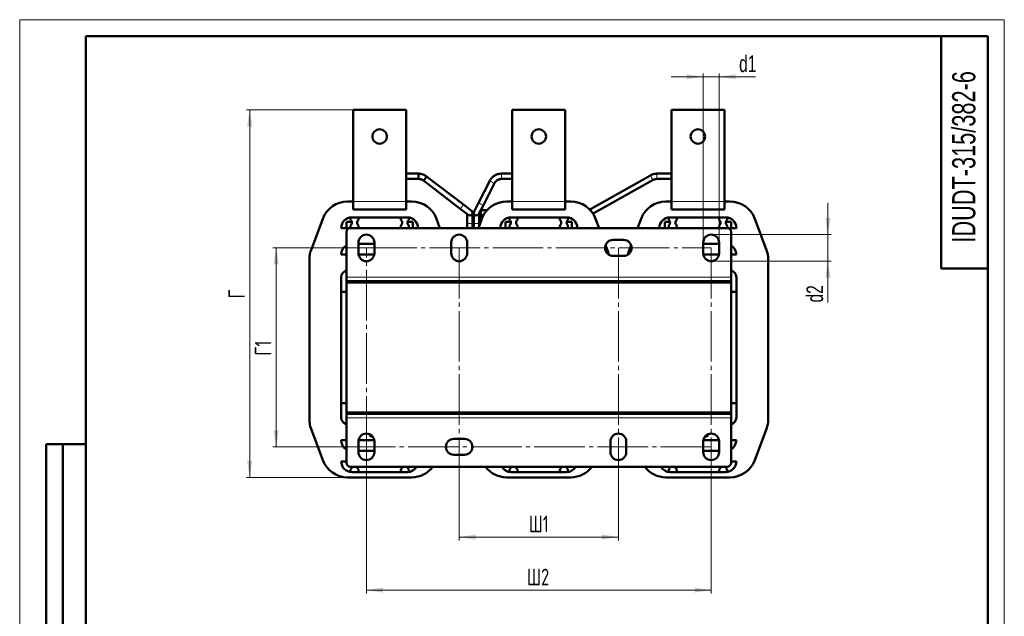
# Model space of a CAD drawing. Header units: millimetres. Extents: x 0 to 743, y 0 to 1050.
# Tile 2 of 2: x 0 to 743, y 600 to 1050. Entities that reach past the tile are written whole.
import ezdxf

# ---------------------------------------------------------------- set-up
doc = ezdxf.new("R2010")
doc.units = ezdxf.units.MM
doc.header["$LTSCALE"] = 2.5
doc.linetypes.add('SLD-Осевая', pattern=[19.05, 15.24, -1.27, 1.27, -1.27])
doc.linetypes.add('SLD-Сплошная', pattern=[0])
doc.styles.add('SLDTEXTSTYLE0', font='TXT', dxfattribs={"width": 0.7})
doc.styles.add('SLDTEXTSTYLE1', font='TXT', dxfattribs={"width": 0.7, "bigfont": 'bigfont'})
doc.dimstyles.new('SLDDIMSTYLE0', dxfattribs={"dimtxt": 12.5, "dimasz": 12.5, "dimexe": 0, "dimexo": 0.0625, "dimgap": 3.125, "dimtad": 2, "dimdec": 1, "dimrnd": 1e-09, "dimzin": 12, "dimdsep": 46, "dimtxsty": 'SLDTEXTSTYLE0', "dimsah": 1, "dimcen": 0.09, "dimadec": 0, "dimazin": 3, "dimtfac": 1, "dimtdec": 3, "dimtofl": 0, "dimtmove": 0, "dimatfit": 3, "dimfxl": 0, "dimfrac": 2, "dimtolj": 1, "dimtzin": 12, "dimarcsym": 0})
doc.dimstyles.new('SLDDIMSTYLE1', dxfattribs={"dimtxt": 12.5, "dimasz": 12.5, "dimexe": 0, "dimexo": 0.0625, "dimgap": 3.125, "dimtad": 2, "dimdec": 1, "dimrnd": 1e-09, "dimzin": 12, "dimdsep": 46, "dimtxsty": 'SLDTEXTSTYLE0', "dimsah": 1, "dimcen": 0.09, "dimadec": 0, "dimazin": 3, "dimtfac": 1, "dimtdec": 3, "dimtmove": 0, "dimatfit": 0, "dimfxl": 0, "dimfrac": 2, "dimtolj": 1, "dimtzin": 12, "dimarcsym": 0})

# ---------------------------------------------------------------- blocks, each defined once
blk = doc.blocks.new('_D_2')
at = {"color": 7, "linetype": 'SLD-Сплошная', "lineweight": 0}
for p, q in [((261.41, 877.93), (190.94, 877.93)), ((193.44, 727.93), (193.44, 877.93)), ((261.41, 727.93), (190.94, 727.93))]:
    blk.add_line(p, q, dxfattribs=at)
at = {"color": 7, "linetype": 'SLD-Сплошная', "lineweight": 18}
for points in [[(193.44, 877.93), (191.51, 865.43), (195.36, 865.43)], [(193.44, 727.93), (195.36, 740.43), (191.51, 740.43)]]:
    blk.add_solid(points, dxfattribs=at)
at = {"color": 7, "linetype": 'SLD-Сплошная', "lineweight": 18, "insert": (177.32, 796.71), "char_height": 12.5, "attachment_point": 1, "rotation": 90, "style": 'SLDTEXTSTYLE1'}
blk.add_mtext('Г1', dxfattribs=at)
blk = doc.blocks.new('_D_3')
at = {"color": 7, "linetype": 'SLD-Сплошная', "lineweight": 0}
for p, q in [((261.44, 727.9), (261.44, 617.43)), ((521.44, 727.9), (521.44, 617.43)), ((261.44, 619.93), (521.44, 619.93))]:
    blk.add_line(p, q, dxfattribs=at)
at = {"color": 7, "linetype": 'SLD-Сплошная', "lineweight": 18}
for points in [[(261.44, 619.93), (273.94, 618), (273.94, 621.85)], [(521.44, 619.93), (508.94, 621.85), (508.94, 618)]]:
    blk.add_solid(points, dxfattribs=at)
at = {"color": 7, "linetype": 'SLD-Сплошная', "lineweight": 18, "insert": (382.55, 636.04), "char_height": 12.5, "attachment_point": 1, "style": 'SLDTEXTSTYLE1'}
blk.add_mtext('Ш2', dxfattribs=at)
blk = doc.blocks.new('_D_4')
at = {"color": 7, "linetype": 'SLD-Сплошная', "lineweight": 0}
for p, q in [((331.44, 727.9), (331.44, 657.43)), ((451.44, 727.9), (451.44, 657.43)), ((331.44, 659.93), (451.44, 659.93))]:
    blk.add_line(p, q, dxfattribs=at)
at = {"color": 7, "linetype": 'SLD-Сплошная', "lineweight": 18}
for points in [[(331.44, 659.93), (343.94, 658), (343.94, 661.85)], [(451.44, 659.93), (438.94, 661.85), (438.94, 658)]]:
    blk.add_solid(points, dxfattribs=at)
at = {"color": 7, "linetype": 'SLD-Сплошная', "lineweight": 18, "insert": (383.89, 676.04), "char_height": 12.5, "attachment_point": 1, "style": 'SLDTEXTSTYLE1'}
blk.add_mtext('Ш1', dxfattribs=at)
blk = doc.blocks.new('_D_5')
at = {"color": 7, "linetype": 'SLD-Сплошная', "lineweight": 0}
for p, q in [((251.41, 981.93), (170.94, 981.93)), ((173.44, 704.93), (173.44, 981.93)), ((247.27, 704.93), (170.94, 704.93))]:
    blk.add_line(p, q, dxfattribs=at)
at = {"color": 7, "linetype": 'SLD-Сплошная', "lineweight": 18}
for points in [[(173.44, 981.93), (171.51, 969.43), (175.36, 969.43)], [(173.44, 704.93), (175.36, 717.43), (171.51, 717.43)]]:
    blk.add_solid(points, dxfattribs=at)
at = {"color": 7, "linetype": 'SLD-Сплошная', "lineweight": 18, "insert": (157.32, 839.88), "char_height": 12.5, "attachment_point": 1, "rotation": 90, "style": 'SLDTEXTSTYLE1'}
blk.add_mtext('Г', dxfattribs=at)
blk = doc.blocks.new('_D_6')
at = {"color": 7, "linetype": 'SLD-Сплошная', "lineweight": 0}
for p, q in [((515.44, 1006.93), (491.4, 1006.93)), ((515.44, 881.95), (515.44, 1009.43)), ((515.44, 1006.93), (527.44, 1006.93)), ((527.44, 881.95), (527.44, 1009.43)), ((527.44, 1006.93), (554.93, 1006.93))]:
    blk.add_line(p, q, dxfattribs=at)
at = {"color": 7, "linetype": 'SLD-Сплошная', "lineweight": 18}
for points in [[(515.44, 1006.93), (502.94, 1008.85), (502.94, 1005)], [(527.44, 1006.93), (539.94, 1005), (539.94, 1008.85)]]:
    blk.add_solid(points, dxfattribs=at)
at = {"color": 7, "linetype": 'SLD-Сплошная', "lineweight": 18, "insert": (542.49, 1023.04), "char_height": 12.5, "attachment_point": 1, "style": 'SLDTEXTSTYLE0'}
blk.add_mtext('d1', dxfattribs=at)
blk = doc.blocks.new('_D_7')
at = {"color": 7, "linetype": 'SLD-Сплошная', "lineweight": 0}
for p, q in [((609.44, 887.93), (609.44, 911.96)), ((521.46, 887.93), (611.94, 887.93)), ((609.44, 887.93), (609.44, 867.93)), ((521.46, 867.93), (611.94, 867.93)), ((609.44, 867.93), (609.44, 836.79))]:
    blk.add_line(p, q, dxfattribs=at)
at = {"color": 7, "linetype": 'SLD-Сплошная', "lineweight": 18}
for points in [[(609.44, 887.93), (611.36, 900.43), (607.51, 900.43)], [(609.44, 867.93), (607.51, 855.43), (611.36, 855.43)]]:
    blk.add_solid(points, dxfattribs=at)
at = {"color": 7, "linetype": 'SLD-Сплошная', "lineweight": 18, "insert": (593.32, 836.79), "char_height": 12.5, "attachment_point": 1, "rotation": 90, "style": 'SLDTEXTSTYLE0'}
blk.add_mtext('d2', dxfattribs=at)

msp = doc.modelspace()

# ---------------------------------------------------------------- linework, layer by layer
at = {"color": 7, "linetype": 'SLD-Сплошная', "lineweight": 18}
for p, q in [((0, 1050), (742.5, 1050)), ((0, 1050), (0, 0)), ((742.5, 1050), (742.5, 0))]:
    msp.add_line(p, q, dxfattribs=at)
at = {"color": 7, "linetype": 'SLD-Сплошная', "lineweight": 50}
for p, q in [((50, 1037.5), (50, 12.5)), ((730, 1037.5), (50, 1037.5)), ((50, 1037.5), (50, 12.5)), ((695, 1037.5), (695, 862.5)), ((730, 12.5), (730, 1037.5)), ((251.44, 912.93), (251.44, 981.93)), ((251.44, 981.93), (291.44, 981.93)), ((291.44, 981.93), (291.44, 912.93)), ((371.44, 912.93), (371.44, 981.93)), ((371.44, 981.93), (411.44, 981.93)), ((411.44, 981.93), (411.44, 912.93)), ((491.44, 981.93), (531.44, 981.93)), ((491.44, 912.93), (491.44, 981.93)), ((531.44, 981.93), (531.44, 912.93)), ((300.77, 933.93), (291.44, 933.93)), ((291.44, 929.93), (300.77, 929.93)), ((300.77, 933.92), (300.77, 929.93)), ((304.42, 928.69), (332.19, 907.48)), ((334.62, 910.66), (306.85, 931.87)), ((354.48, 928.47), (346.1, 912)), ((371.44, 933.93), (363.39, 933.93)), ((363.39, 933.92), (363.39, 933.93)), ((363.39, 929.93), (371.44, 929.93)), ((475.68, 932.64), (430.33, 907.2)), ((432.39, 903.76), (477.64, 929.16)), ((491.44, 933.93), (480.58, 933.93)), ((480.58, 933.92), (480.58, 933.93)), ((480.58, 929.93), (491.44, 929.93)), ((349.66, 910.19), (358.04, 926.65)), ((251.44, 912.93), (247.3, 912.93)), ((251.44, 906.93), (251.44, 912.93)), ((251.44, 906.93), (291.44, 906.93)), ((295.58, 912.93), (291.44, 912.93)), ((291.44, 906.93), (291.44, 912.93)), ((332.19, 907.48), (338.27, 902.84)), ((340.7, 906.01), (334.62, 910.66)), ((346.1, 912), (342.7, 905.33)), ((346.27, 903.52), (349.66, 910.19)), ((352.54, 906.43), (349.48, 906.43)), ((371.44, 912.93), (367.3, 912.93)), ((371.44, 906.93), (371.44, 912.93)), ((371.44, 906.93), (411.44, 906.93)), ((415.58, 912.93), (411.44, 912.93)), ((411.44, 906.93), (411.44, 912.93)), ((491.44, 912.93), (487.3, 912.93)), ((491.44, 906.93), (491.44, 912.93)), ((491.44, 906.93), (531.44, 906.93)), ((535.58, 912.93), (531.44, 912.93)), ((531.44, 906.93), (531.44, 912.93)), ((228.57, 899.95), (219.71, 876.32)), ((249.44, 898.92), (249.44, 899.92)), ((250.44, 900.93), (292.44, 900.93)), ((250.44, 900.92), (254.44, 900.92)), ((251.44, 900.92), (251.44, 900.93)), ((255.44, 898.92), (255.44, 899.92)), ((287.44, 899.92), (287.44, 898.92)), ((292.44, 900.92), (288.44, 900.92)), ((291.44, 900.93), (291.44, 900.92)), ((293.44, 898.92), (293.44, 899.92)), ((316.94, 892.93), (314.3, 899.95)), ((337.48, 903.44), (337.48, 896.43)), ((341.48, 896.43), (341.48, 904.43)), ((342.48, 904.43), (342.48, 896.43)), ((348.57, 899.95), (345.94, 892.93)), ((346.48, 896.43), (346.48, 903.95)), ((347.48, 904.43), (347.48, 897.05)), ((349.48, 902.43), (349.7, 902.43)), ((369.44, 898.92), (369.44, 899.92)), ((370.44, 900.93), (412.44, 900.93)), ((370.44, 900.92), (374.44, 900.92)), ((371.44, 900.92), (371.44, 900.93)), ((375.44, 898.92), (375.44, 899.92)), ((407.44, 899.92), (407.44, 898.92)), ((412.44, 900.92), (408.44, 900.92)), ((411.44, 900.93), (411.44, 900.92)), ((413.44, 898.92), (413.44, 899.92)), ((436.94, 892.93), (434.3, 899.95)), ((468.57, 899.95), (465.94, 892.93)), ((489.44, 898.92), (489.44, 899.92)), ((490.44, 900.93), (532.44, 900.93)), ((490.44, 900.92), (494.44, 900.92)), ((491.44, 900.92), (491.44, 900.93)), ((495.44, 898.92), (495.44, 899.92)), ((527.44, 899.92), (527.44, 898.92)), ((532.44, 900.92), (528.44, 900.92)), ((531.44, 900.93), (531.44, 900.92)), ((533.44, 898.92), (533.44, 899.92)), ((563.16, 876.32), (554.3, 899.95)), ((249.44, 892.93), (242.44, 892.93)), ((246.44, 897.68), (250.32, 897.68)), ((246.44, 892.93), (246.44, 897.68)), ((249.44, 893.94), (249.44, 894.94)), ((249.44, 892.93), (533.44, 892.93)), ((254.44, 892.94), (250.44, 892.94)), ((251.44, 892.93), (251.44, 892.94)), ((255.44, 893.94), (255.44, 894.94)), ((287.44, 894.94), (287.44, 893.94)), ((288.44, 892.94), (292.44, 892.94)), ((291.44, 892.94), (291.44, 892.93)), ((292.55, 897.68), (296.44, 897.68)), ((293.44, 893.94), (293.44, 894.94)), ((296.44, 897.68), (296.44, 892.93)), ((337.48, 896.43), (337.48, 892.93)), ((341.48, 892.93), (341.48, 896.43)), ((342.48, 896.43), (342.48, 892.93)), ((346.48, 894.38), (346.48, 896.43)), ((366.44, 897.68), (370.32, 897.68)), ((366.44, 892.93), (366.44, 897.68)), ((369.44, 893.94), (369.44, 894.94)), ((374.44, 892.94), (370.44, 892.94)), ((371.44, 892.93), (371.44, 892.94)), ((375.44, 893.94), (375.44, 894.94)), ((407.44, 894.94), (407.44, 893.94)), ((408.44, 892.94), (412.44, 892.94)), ((411.44, 892.94), (411.44, 892.93)), ((412.55, 897.68), (416.44, 897.68)), ((413.44, 893.94), (413.44, 894.94)), ((416.44, 897.68), (416.44, 892.93)), ((486.44, 897.68), (490.32, 897.68)), ((486.44, 892.93), (486.44, 897.68)), ((489.44, 893.94), (489.44, 894.94)), ((494.44, 892.94), (490.44, 892.94)), ((491.44, 892.93), (491.44, 892.94)), ((495.44, 893.94), (495.44, 894.94)), ((527.44, 894.94), (527.44, 893.94)), ((528.44, 892.94), (532.44, 892.94)), ((531.44, 892.94), (531.44, 892.93)), ((532.55, 897.68), (536.44, 897.68)), ((533.44, 893.94), (533.44, 894.94)), ((540.44, 892.93), (533.44, 892.93)), ((536.44, 897.68), (536.44, 892.93)), ((246.44, 889.93), (246.44, 855.93)), ((455.44, 883.93), (447.44, 883.93)), ((536.44, 889.93), (536.44, 855.93)), ((255.44, 881.93), (255.44, 873.93)), ((255.44, 880.93), (267.44, 880.93)), ((267.44, 873.93), (267.44, 881.93)), ((325.44, 881.93), (325.44, 873.93)), ((337.44, 873.93), (337.44, 881.93)), ((443.16, 876.32), (441.8, 879.97)), ((461.08, 879.97), (459.71, 876.32)), ((515.44, 881.93), (515.44, 873.93)), ((515.44, 880.93), (527.44, 880.93)), ((527.44, 873.93), (527.44, 881.93)), ((218.44, 869.3), (218.44, 748.55)), ((246.44, 872.93), (242.44, 872.93)), ((267.35, 872.93), (255.52, 872.93)), ((447.44, 871.93), (455.44, 871.93)), ((527.35, 872.93), (515.52, 872.93)), ((540.44, 872.93), (536.44, 872.93)), ((564.44, 748.55), (564.44, 869.3)), ((695, 862.5), (730, 862.5)), ((242.44, 749.93), (242.44, 855.93)), ((242.45, 855.92), (242.45, 844.92)), ((242.54, 856.93), (242.55, 856.93)), ((246.44, 855.93), (246.44, 852.93)), ((536.44, 855.93), (536.44, 852.93)), ((540.32, 856.93), (540.34, 856.93)), ((540.43, 844.92), (540.43, 855.92)), ((540.44, 855.93), (540.44, 749.93)), ((242.45, 852.93), (242.44, 852.93)), ((246.44, 851.93), (246.44, 852.93)), ((246.44, 852.93), (296.44, 852.93)), ((246.44, 852.93), (536.44, 852.93)), ((296.44, 851.93), (246.44, 851.93)), ((246.44, 851.93), (536.44, 851.93)), ((246.44, 753.93), (246.44, 851.93)), ((296.44, 852.93), (296.44, 851.93)), ((296.44, 852.93), (296.44, 852.93)), ((300.43, 851.93), (300.43, 852.93)), ((300.44, 852.93), (300.44, 851.93)), ((324.44, 851.93), (324.44, 852.93)), ((338.44, 852.93), (338.44, 851.93)), ((362.44, 851.93), (362.44, 852.93)), ((362.45, 852.93), (362.45, 851.93)), ((366.44, 851.93), (366.44, 852.93)), ((366.44, 852.93), (416.44, 852.93)), ((416.44, 851.93), (366.44, 851.93)), ((416.44, 852.93), (416.44, 851.93)), ((416.44, 852.93), (416.44, 852.93)), ((420.43, 851.93), (420.43, 852.93)), ((420.44, 852.93), (420.44, 851.93)), ((444.44, 851.93), (444.44, 852.93)), ((458.44, 852.93), (458.44, 851.93)), ((482.44, 851.93), (482.44, 852.93)), ((482.45, 852.93), (482.45, 851.93)), ((486.44, 851.93), (486.44, 852.93)), ((486.44, 852.93), (536.44, 852.93)), ((536.44, 851.93), (486.44, 851.93)), ((536.44, 852.93), (536.44, 851.93)), ((536.44, 852.93), (536.44, 852.93)), ((536.44, 851.93), (536.44, 753.93)), ((540.44, 852.93), (540.43, 852.93)), ((246.44, 844.92), (242.45, 844.92)), ((536.44, 844.92), (540.43, 844.92)), ((242.45, 760.94), (242.45, 749.94)), ((246.44, 760.94), (242.45, 760.94)), ((536.44, 760.94), (540.43, 760.94)), ((540.43, 749.94), (540.43, 760.94)), ((242.44, 752.93), (242.45, 752.93)), ((246.44, 752.93), (246.44, 753.93)), ((246.44, 753.93), (296.44, 753.93)), ((536.44, 753.93), (246.44, 753.93)), ((296.44, 752.93), (246.44, 752.93)), ((536.44, 752.93), (246.44, 752.93)), ((246.44, 749.93), (246.44, 752.93)), ((246.44, 715.93), (246.44, 749.93)), ((296.44, 753.93), (296.44, 752.93)), ((300.43, 752.93), (300.43, 753.93)), ((300.44, 753.93), (300.44, 752.93)), ((324.44, 752.93), (324.44, 753.93)), ((338.44, 753.93), (338.44, 752.93)), ((362.44, 752.93), (362.44, 753.93)), ((362.45, 753.93), (362.45, 752.93)), ((366.44, 752.93), (366.44, 753.93)), ((366.44, 753.93), (416.44, 753.93)), ((416.44, 752.93), (366.44, 752.93)), ((416.44, 753.93), (416.44, 752.93)), ((420.43, 752.93), (420.43, 753.93)), ((420.44, 753.93), (420.44, 752.93)), ((444.44, 752.93), (444.44, 753.93)), ((458.44, 753.93), (458.44, 752.93)), ((482.44, 752.93), (482.44, 753.93)), ((482.45, 753.93), (482.45, 752.93)), ((486.44, 752.93), (486.44, 753.93)), ((486.44, 753.93), (536.44, 753.93)), ((536.44, 752.93), (486.44, 752.93)), ((536.44, 753.93), (536.44, 752.93)), ((536.44, 749.93), (536.44, 752.93)), ((536.44, 715.93), (536.44, 749.93)), ((540.43, 752.93), (540.44, 752.93)), ((242.55, 748.93), (242.54, 748.93)), ((540.34, 748.93), (540.32, 748.93)), ((219.71, 741.53), (228.57, 717.9)), ((263.93, 736.52), (263.93, 737.38)), ((263.93, 736.52), (265.31, 735.73)), ((266.08, 735.73), (265.31, 735.73)), ((517.56, 735.73), (516.79, 735.73)), ((517.56, 735.73), (518.94, 736.52)), ((518.94, 737.38), (518.94, 736.52)), ((554.3, 717.9), (563.16, 741.53)), ((20, 430), (20, 730)), ((50, 730), (20, 730)), ((20, 430), (20, 730)), ((32.5, 430), (32.5, 730)), ((32.5, 430), (32.5, 730)), ((242.44, 732.93), (246.44, 732.93)), ((255.44, 731.93), (255.44, 723.93)), ((255.52, 732.93), (267.35, 732.93)), ((267.44, 723.93), (267.44, 731.93)), ((335.44, 733.93), (327.44, 733.93)), ((445.44, 731.93), (445.44, 723.93)), ((457.44, 723.93), (457.44, 731.93)), ((515.44, 731.93), (515.44, 723.93)), ((515.52, 732.93), (527.35, 732.93)), ((527.44, 723.93), (527.44, 731.93)), ((536.44, 732.93), (540.44, 732.93)), ((267.44, 724.93), (255.44, 724.93)), ((327.44, 721.93), (335.44, 721.93)), ((527.44, 724.93), (515.44, 724.93)), ((242.44, 716.93), (246.44, 716.93)), ((533.44, 712.93), (249.44, 712.93)), ((536.44, 716.93), (540.44, 716.93)), ((249.44, 710.94), (249.44, 709.94)), ((254.44, 708.94), (250.44, 708.94)), ((292.44, 708.93), (250.44, 708.93)), ((255.44, 710.94), (255.44, 709.94)), ((287.44, 709.94), (287.44, 710.94)), ((292.44, 708.94), (288.44, 708.94)), ((293.44, 709.94), (293.44, 710.94)), ((369.44, 709.94), (369.44, 710.94)), ((374.44, 708.94), (370.44, 708.94)), ((412.44, 708.93), (370.44, 708.93)), ((375.44, 709.94), (375.44, 710.94)), ((407.44, 710.94), (407.44, 709.94)), ((412.44, 708.94), (408.44, 708.94)), ((413.44, 710.94), (413.44, 709.94)), ((489.44, 709.94), (489.44, 710.94)), ((494.44, 708.94), (490.44, 708.94)), ((532.44, 708.93), (490.44, 708.93)), ((495.44, 709.94), (495.44, 710.94)), ((527.44, 710.94), (527.44, 709.94)), ((532.44, 708.94), (528.44, 708.94)), ((533.44, 710.94), (533.44, 709.94)), ((247.3, 704.93), (295.58, 704.93)), ((367.3, 704.93), (415.58, 704.93)), ((487.3, 704.93), (535.58, 704.93))]:
    msp.add_line(p, q, dxfattribs=at)
at = {"color": 8, "linetype": 'SLD-Сплошная', "lineweight": 18}
for p, q in [((300.77, 933.93), (300.77, 933.92)), ((306.85, 931.87), (306.85, 931.85)), ((363.39, 929.93), (363.39, 933.92)), ((480.58, 929.93), (480.58, 933.92)), ((291.44, 912.93), (251.44, 912.93)), ((411.44, 912.93), (371.44, 912.93)), ((531.44, 912.93), (491.44, 912.93)), ((341.48, 896.43), (337.48, 896.43)), ((346.48, 896.43), (342.48, 896.43)), ((536.44, 855.93), (246.44, 855.93)), ((246.44, 749.93), (536.44, 749.93))]:
    msp.add_line(p, q, dxfattribs=at)
at = {"color": 7, "linetype": 'SLD-Осевая', "lineweight": 18}
for p, q in [((261.44, 877.93), (521.44, 877.93)), ((261.44, 727.93), (261.44, 877.93)), ((331.44, 877.93), (331.44, 727.93)), ((451.44, 877.93), (451.44, 727.93)), ((521.44, 877.93), (521.44, 727.93)), ((521.44, 727.93), (261.44, 727.93))]:
    msp.add_line(p, q, dxfattribs=at)
at = {"color": 7, "linetype": 'SLD-Сплошная', "lineweight": 50, "flags": 128}
for points in [[(306.84, 931.86), (305.66, 932.65), (304.34, 933.27), (303.32, 933.6), (302.58, 933.76), (302.05, 933.84), (301.68, 933.88), (301.41, 933.91), (301.23, 933.92), (301.09, 933.92), (301, 933.92), (300.93, 933.92), (300.89, 933.92), (300.85, 933.93), (300.83, 933.93), (300.81, 933.93), (300.8, 933.93), (300.79, 933.93), (300.79, 933.93), (300.78, 933.93), (300.78, 933.93), (300.78, 933.93), (300.78, 933.93), (300.78, 933.93), (300.77, 933.93), (300.77, 933.93), (300.77, 933.93), (300.77, 933.93), (300.77, 933.93), (300.77, 933.93), (300.77, 933.93), (300.77, 933.93), (300.77, 933.93), (300.77, 933.93), (300.77, 933.93), (300.77, 933.92)], [(306.85, 931.85), (306.79, 931.73), (306.55, 931.37), (306.17, 930.84), (305.71, 930.23), (305.24, 929.62), (304.83, 929.12), (304.54, 928.79), (304.42, 928.69), (304.42, 928.7)]]:
    msp.add_lwpolyline(points, dxfattribs=at)
at = {"color": 7, "linetype": 'SLD-Сплошная', "lineweight": 50}
for centre in [(271.44, 961.93), (391.44, 961.93), (511.44, 961.93)]:
    msp.add_circle(centre, 5.5, dxfattribs=at)
at = {"color": 8, "linetype": 'SLD-Сплошная', "lineweight": 18}
for centre, radius, start, end in [((360.97, 936.81), 10.57, 232.1163, 253.92176), ((493.17, 940.17), 19.04, 203.27288, 215.33101), ((324.07, 915.58), 11.47, 315.10492, 325.1178), ((324.67, 916.37), 11.47, 320.13058, 330.14346), ((350.95, 918.22), 7.88, 232.03343, 246.64182), ((351.83, 917.77), 7.88, 239.39771, 254.00611), ((445.26, 913.7), 16.28, 203.53547, 211.52588)]:
    msp.add_arc(centre, radius, start, end, dxfattribs=at)
at = {"color": 7, "linetype": 'SLD-Сплошная', "lineweight": 50}
for centre, radius, start, end in [((247.3, 892.93), 20, 90, 159.44395), ((295.58, 892.93), 20, 20.55605, 90), ((339.48, 904.43), 2, 232.62419, 52.62419), ((349.48, 904.43), 2, 90, 180), ((367.3, 892.93), 20, 90, 159.44395), ((415.58, 892.93), 20, 20.55605, 90), ((487.3, 892.93), 20, 90, 159.44395), ((535.58, 892.93), 20, 20.55605, 90), ((250.44, 892.93), 8, 90, 180), ((250.44, 899.92), 1, 90, 180), ((247.96, 896.93), 2.48, 306.63979, 53.36021), ((254.44, 899.92), 1, 0, 90), ((256.92, 896.93), 2.48, 126.63979, 233.36021), ((288.44, 899.92), 1, 90, 180), ((285.96, 896.93), 2.48, 306.63979, 53.36021), ((292.44, 892.93), 8, 0, 90), ((292.44, 899.92), 1, 0, 90), ((294.92, 896.93), 2.48, 126.63979, 233.36021), ((344.48, 904.43), 2, 153.01977, 333.01977), ((349.48, 904.43), 2, 180, 270), ((370.44, 892.93), 8, 90, 180), ((370.44, 899.92), 1, 90, 180), ((367.96, 896.93), 2.48, 306.63979, 53.36021), ((374.44, 899.92), 1, 0, 90), ((376.92, 896.93), 2.48, 126.63979, 233.36021), ((408.44, 899.92), 1, 90, 180), ((405.96, 896.93), 2.48, 306.63979, 53.36021), ((412.44, 892.93), 8, 0, 90), ((412.44, 899.92), 1, 0, 90), ((414.92, 896.93), 2.48, 126.63979, 233.36021), ((490.44, 892.93), 8, 90, 180), ((490.44, 899.92), 1, 90, 180), ((487.96, 896.93), 2.48, 306.63979, 53.36021), ((494.44, 899.92), 1, 0, 90), ((496.92, 896.93), 2.48, 126.63979, 233.36021), ((528.44, 899.92), 1, 90, 180), ((525.96, 896.93), 2.48, 306.63979, 53.36021), ((532.44, 892.93), 8, 0, 90), ((532.44, 899.92), 1, 0, 90), ((534.92, 896.93), 2.48, 126.63979, 233.36021), ((249.44, 889.93), 3, 90, 180), ((250.44, 893.94), 1, 180, 270), ((254.44, 893.94), 1, 270, 0), ((288.44, 893.94), 1, 180, 270), ((292.44, 893.94), 1, 270, 0), ((370.44, 893.94), 1, 180, 270), ((374.44, 893.94), 1, 270, 0), ((408.44, 893.94), 1, 180, 270), ((412.44, 893.94), 1, 270, 0), ((490.44, 893.94), 1, 180, 270), ((494.44, 893.94), 1, 270, 0), ((528.44, 893.94), 1, 180, 270), ((532.44, 893.94), 1, 270, 0), ((533.44, 889.93), 3, 0, 90), ((261.44, 881.93), 6, 360, 180), ((331.44, 881.93), 6, 360, 180), ((447.44, 877.93), 6, 90, 270), ((455.44, 877.93), 6, 270, 90), ((521.44, 881.93), 6, 360, 180), ((238.44, 869.3), 20, 159.44395, 180), ((250.44, 872.93), 8, 120, 180), ((424.44, 869.3), 20, 10.48056, 20.55605), ((478.44, 869.3), 20, 159.44395, 169.51944), ((532.44, 872.93), 8, 0, 60), ((544.44, 869.3), 20, 0, 20.55605), ((261.44, 873.93), 6, 180, 0), ((331.44, 873.93), 6, 180, 360), ((521.44, 873.93), 6, 180, 360), ((247.44, 855.93), 5, 101.53696, 180), ((247.45, 855.92), 5, 101.65394, 180), ((535.44, 855.93), 5, 0, 78.46304), ((535.43, 855.92), 5, 0, 78.34606), ((247.44, 749.93), 5, 180, 258.46304), ((247.45, 749.94), 5, 180, 258.34606), ((535.43, 749.94), 5, 281.65394, 0), ((535.44, 749.93), 5, 281.53696, 0), ((238.44, 748.55), 20, 180, 200.55605), ((544.44, 748.55), 20, 339.44395, 0), ((261.44, 731.93), 6, 0, 180), ((451.44, 731.93), 6, 0, 180), ((521.44, 731.93), 6, 0, 180), ((250.44, 732.93), 8, 180, 240), ((327.44, 727.93), 6, 90, 270), ((335.44, 727.93), 6, 270, 90), ((532.44, 732.93), 8, 300, 0), ((261.44, 723.93), 6, 180, 0), ((451.44, 723.93), 6, 180, 360), ((521.44, 723.93), 6, 180, 0), ((247.3, 724.93), 20, 200.55605, 270), ((250.44, 716.93), 8, 180, 270), ((249.44, 715.93), 3, 180, 270), ((247.96, 712.93), 2.48, 306.63979, 0), ((256.92, 712.93), 2.48, 180, 233.36021), ((285.96, 712.93), 2.48, 306.63979, 0), ((292.44, 716.93), 8, 270, 330), ((294.92, 712.93), 2.48, 180, 233.36021), ((295.58, 724.93), 20, 270, 323.1301), ((367.3, 724.93), 20, 216.8699, 270), ((370.44, 716.93), 8, 210, 270), ((367.96, 712.93), 2.48, 306.63979, 0), ((376.92, 712.93), 2.48, 180, 233.36021), ((405.96, 712.93), 2.48, 306.63979, 0), ((412.44, 716.93), 8, 270, 330), ((414.92, 712.93), 2.48, 180, 233.36021), ((415.58, 724.93), 20, 270, 323.1301), ((487.3, 724.93), 20, 216.8699, 270), ((490.44, 716.93), 8, 210, 270), ((487.96, 712.93), 2.48, 306.63979, 0), ((496.92, 712.93), 2.48, 180, 233.36021), ((525.96, 712.93), 2.48, 306.63979, 0), ((532.44, 716.93), 8, 270, 0), ((534.92, 712.93), 2.48, 180, 233.36021), ((533.44, 715.93), 3, 270, 360), ((535.58, 724.93), 20, 270, 339.44395), ((250.44, 709.94), 1, 180, 270), ((254.44, 709.94), 1, 270, 0), ((288.44, 709.94), 1, 180, 270), ((292.44, 709.94), 1, 270, 0), ((370.44, 709.94), 1, 180, 270), ((374.44, 709.94), 1, 270, 0), ((408.44, 709.94), 1, 180, 270), ((412.44, 709.94), 1, 270, 0), ((490.44, 709.94), 1, 180, 270), ((494.44, 709.94), 1, 270, 0), ((528.44, 709.94), 1, 180, 270), ((532.44, 709.94), 1, 270, 0)]:
    msp.add_arc(centre, radius, start, end, dxfattribs=at)
for points, knots in [([(300.77, 929.93), (301.25, 929.89), (301.93, 929.85), (302.88, 929.56), (303.65, 929.23), (304.16, 928.87), (304.42, 928.69)], [0, 0, 0, 0, 0.365887, 0.513579, 0.759698, 1, 1, 1, 1]), ([(363.39, 933.93), (362.8, 933.9), (361.96, 933.86), (360.74, 933.58), (359.7, 933.25), (358.52, 932.69), (357.35, 931.94), (356.25, 930.98), (355.25, 929.82), (354.74, 928.92), (354.48, 928.47)], [0, 0, 0, 0, 0.161953, 0.229312, 0.341171, 0.458356, 0.585067, 0.718547, 0.857785, 1, 1, 1, 1]), ([(358.08, 926.64), (358.16, 926.82), (358.42, 927.38), (359.1, 928.17), (360.01, 928.93), (360.91, 929.41), (361.76, 929.72), (362.57, 929.89), (363.13, 929.92), (363.39, 929.93)], [0, 0, 0, 0, 0.089653, 0.28257, 0.468109, 0.626481, 0.745416, 0.880209, 1, 1, 1, 1]), ([(480.58, 933.93), (479.99, 933.9), (479.14, 933.85), (477.92, 933.58), (476.89, 933.24), (476.09, 932.9), (475.7, 932.65), (475.68, 932.64)], [0, 0, 0, 0, 0.347783, 0.492431, 0.732642, 0.984287, 1, 1, 1, 1]), ([(477.65, 929.14), (477.82, 929.24), (478.23, 929.47), (478.95, 929.72), (479.76, 929.89), (480.32, 929.92), (480.58, 929.93)], [0, 0, 0, 0, 0.198189, 0.453499, 0.742852, 1, 1, 1, 1]), ([(430.32, 907.21), (430.15, 907.11), (429.94, 906.97), (429.71, 906.89), (429.67, 906.88)], [0, 0, 0, 0, 0.82727, 1, 1, 1, 1]), ([(263.93, 736.52), (264.26, 736.35), (264.87, 736.02), (265.5, 735.98), (265.8, 735.96)], [0, 0, 0, 0, 0.532383, 1, 1, 1, 1]), ([(517.01, 735.97), (517.07, 735.96), (517.73, 735.86), (518.37, 736.21), (518.94, 736.52)], [0, 0, 0, 0, 0.097224, 1, 1, 1, 1])]:
    msp.add_open_spline(points, degree=3, knots=knots, dxfattribs=at)

# ---------------------------------------------------------------- texts
at = {"color": 7, "linetype": 'Continuous', "lineweight": 0, "insert": (703.16, 946.58), "char_height": 17.5, "attachment_point": 2, "rotation": 90, "style": 'SLDTEXTSTYLE0'}
msp.add_mtext('IDUDT-315/382-6', dxfattribs=at)

# ---------------------------------------------------------------- dimensions: what is measured, and where the dimension line sits
at = {"color": 7, "linetype": 'SLD-Сплошная', "lineweight": 18}
for base, p1, p2, text, dimstyle, picture, middle in [((527.44, 1006.93), (515.44, 881.93), (527.44, 881.93), 'd1', 'SLDDIMSTYLE1', '_D_6', (548.71, 1006.93)), ((521.44, 619.93), (261.44, 727.93), (521.44, 727.93), 'Ш2', 'SLDDIMSTYLE0', '_D_3', (391.44, 619.93)), ((451.44, 659.93), (331.44, 727.93), (451.44, 727.93), 'Ш1', 'SLDDIMSTYLE0', '_D_4', (391.44, 659.93))]:
    dim = msp.add_linear_dim(base=base, p1=p1, p2=p2, text=text, dimstyle=dimstyle, dxfattribs=at)
    dim.commit()
    dim.dimension.update_dxf_attribs({"geometry": picture, "text_midpoint": middle, "dimtype": 160})
for base, p1, p2, text, dimstyle, picture, middle in [((173.44, 981.93), (247.3, 704.93), (251.44, 981.93), 'Г', 'SLDDIMSTYLE0', '_D_5', (173.44, 843.43)), ((609.44, 867.93), (521.44, 887.93), (521.44, 867.93), 'd2', 'SLDDIMSTYLE1', '_D_7', (609.44, 844.34)), ((193.44, 877.93), (261.44, 727.93), (261.44, 877.93), 'Г1', 'SLDDIMSTYLE0', '_D_2', (193.44, 802.93))]:
    dim = msp.add_linear_dim(base=base, p1=p1, p2=p2, angle=90, text=text, dimstyle=dimstyle, dxfattribs=at)
    dim.commit()
    dim.dimension.update_dxf_attribs({"geometry": picture, "text_midpoint": middle, "dimtype": 160})

doc.saveas('drawing.dxf')
